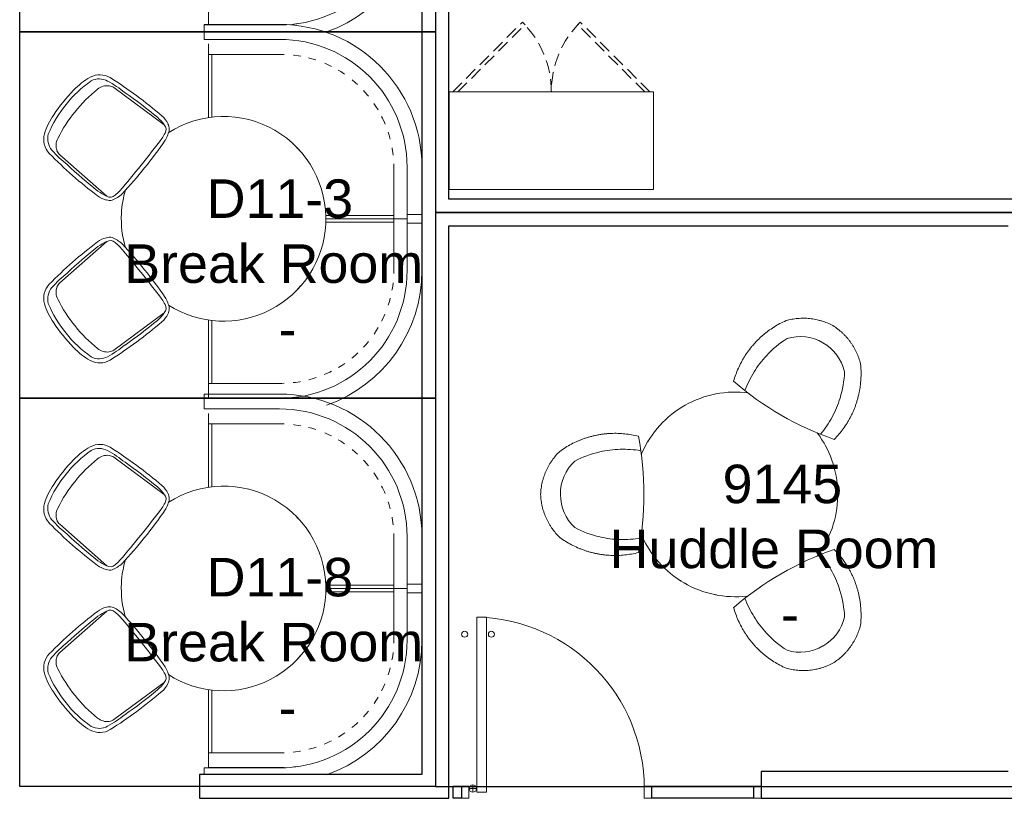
# Model space of a CAD drawing. Header units: inches. Extents: x -1 to 4727, y -3 to 1727.
# Tile 142 of 163: x 3765 to 3967, y 1139 to 1299. Entities that reach past the tile are written whole.
import ezdxf

# ---------------------------------------------------------------- set-up
doc = ezdxf.new("R2010")
doc.units = ezdxf.units.IN
doc.header["$LTSCALE"] = 42
doc.header["$MEASUREMENT"] = 0
doc.linetypes.add('_ Hidden  _below_ behind_ beyond_', pattern=[0.09375, 0.0625, -0.03125])
doc.layers.get('0').update_dxf_attribs({"linetype": 'CONTINUOUS'})
for name, color, linetype in [('I-DOOR', 9, 'CONTINUOUS'), ('I-FURN', 8, 'CONTINUOUS'), ('I-FURN-CHAR', 9, 'CONTINUOUS'), ('I-FURN-FILE', 9, 'CONTINUOUS'), ('I-GLAZ', 8, 'CONTINUOUS'), ('I-WALL', 8, 'CONTINUOUS'), ('Room Names & IDs', 7, 'CONTINUOUS'), ('triLabelLayer', 7, 'CONTINUOUS'), ('triSpaceLayer', 7, 'CONTINUOUS')]:
    doc.layers.add(name, color=color, linetype=linetype)
doc.styles.add('PDF Helvetica', font='Helvetica.ttf')
doc.styles.get("Standard").update_dxf_attribs({"font": 'romans.shx'})

# ---------------------------------------------------------------- blocks, each defined once
blk = doc.blocks.new('Banquette - Square Quarter - Upholstered and Trim - Default-V8-FURNITURE PLAN - FLOOR 09 - EAST')
at = {"lineweight": 9}
for p, q in [((40.88, 23.84), (40.88, 20.78)), ((40.88, 20.78), (29.37, 20.78)), ((29.49, 18.07), (39.5, 18.07)), ((39.31, 18.04), (39.31, 17.96)), ((39.31, 17.96), (39.31, 17.18)), ((39.31, 17.18), (39.31, 10.71)), ((39.31, 17.18), (39.31, 10.71)), ((39.5, 18.07), (39.92, 18.07)), ((40, 18.15), (40, 18.15)), ((40, 10.71), (40, 17.17)), ((39.31, 10.71), (39.31, 4.06)), ((39.31, 10.71), (39.31, 4.06)), ((0.12, -5.41), (0.12, -20.88)), ((3.18, -20.88), (3.18, -5.41)), ((6.25, -5.17), (6.26, -4.46)), ((6.25, -19.31), (6.25, -5.17)), ((4.11, -20), (6.25, -20)), ((6.91, -19.31), (6.24, -19.31)), ((6.25, -20), (6.25, -19.31)), ((6.94, -20), (6.43, -20)), ((13.37, -19.31), (6.91, -19.31)), ((10.14, -19.31), (6.91, -19.31)), ((6.92, -20), (13.38, -20)), ((8.41, -20), (6.94, -20)), ((8.41, -20), (6.94, -20)), ((11.76, -20), (8.91, -20)), ((11.76, -20), (8.91, -20)), ((13.37, -19.31), (10.14, -19.31)), ((13.39, -20), (12.88, -20)), ((13.39, -20), (12.88, -20)), ((16.85, -19.31), (13.37, -19.31)), ((16.85, -19.31), (13.37, -19.31)), ((16.84, -20), (13.39, -20)), ((16.84, -20), (13.39, -20)), ((19.2, -19.31), (16.85, -19.31)), ((19.2, -19.31), (16.85, -19.31)), ((18.15, -20), (17.29, -20)), ((18.15, -20), (17.29, -20)), ((3.18, -20.88), (0.12, -20.88))]:
    blk.add_line(p, q, dxfattribs=at)
at = {"lineweight": 9, "flags": 128}
for points in [[(40, 20.75), (40, 20.75), (40, 20.75), (40, 20.76), (40, 20.76), (40, 20.76), (40, 20.76), (40, 20.77), (40, 20.77), (40, 20.77), (40, 20.78)], [(40, 18.15), (40, 18.27), (40, 18.49), (40, 18.83), (40, 19.27), (40, 19.82), (40, 20.47), (40, 20.75)], [(39.92, 19.33), (39.93, 19.33), (39.93, 19.33), (39.94, 19.33), (39.94, 19.32), (39.95, 19.32), (39.95, 19.32), (39.95, 19.31), (39.96, 19.31), (39.96, 19.31), (39.96, 19.3), (39.97, 19.3), (39.97, 19.3), (39.97, 19.29), (39.98, 19.29), (39.98, 19.28), (39.98, 19.28), (39.99, 19.28), (39.99, 19.27), (39.99, 19.27), (39.99, 19.26), (39.99, 19.26), (39.99, 19.25), (40, 19.25), (40, 19.24), (40, 19.24), (40, 19.23), (40, 19.23), (40, 19.22), (40, 19.22), (40, 19.22)], [(40, 19.53), (40, 19.53), (40, 19.53), (40, 19.53), (40, 19.53), (40, 19.53), (40, 19.52), (40, 19.52), (40, 19.52), (40, 19.52), (40, 19.51), (40, 19.51), (40, 19.51), (40, 19.5), (40, 19.5), (40, 19.49), (40, 19.49), (40, 19.49), (40, 19.48), (40, 19.48), (40, 19.47), (40, 19.47), (40, 19.46), (40, 19.45), (40, 19.45), (40, 19.44), (40, 19.44), (40, 19.43), (40, 19.42), (40, 19.42), (40, 19.41), (40, 19.4), (40, 19.4), (40, 19.39), (40, 19.38), (40, 19.38), (40, 19.37), (40, 19.36), (40, 19.36), (40, 19.35), (40, 19.34), (40, 19.34), (40, 19.33), (40, 19.32), (40, 19.32), (40, 19.31), (40, 19.3), (40, 19.3), (40, 19.29), (40, 19.29), (40, 19.28), (40, 19.27), (40, 19.27), (40, 19.26), (40, 19.26), (40, 19.25), (40, 19.25), (40, 19.24), (40, 19.24), (40, 19.23), (40, 19.23), (40, 19.23)], [(40, 19.22), (40, 19.22), (40, 19.22), (40, 19.21), (40, 19.21), (40, 19.21), (40, 19.2), (40, 19.2), (40, 19.19), (40, 19.18), (40, 19.18), (40, 19.17), (40, 19.16), (40, 19.15)], [(40, 19.12), (40, 19.14), (40, 19.16), (40, 19.17), (40, 19.18), (40, 19.19), (40, 19.2), (40, 19.21), (40, 19.21), (40, 19.22), (40, 19.22)], [(40, 17.17), (40, 17.26), (40, 17.35), (40, 17.44), (40, 17.53), (40, 17.62), (40, 17.7), (40, 17.79), (40, 17.87), (40, 17.96), (40, 18.04), (40, 18.12), (40, 18.2), (40, 18.27), (40, 18.35), (40, 18.42), (40, 18.49), (40, 18.56), (40, 18.63), (40, 18.69), (40, 18.75), (40, 18.81), (40, 18.86), (40, 18.91), (40, 18.96), (40, 19), (40, 19.05), (40, 19.09), (40, 19.12)], [(40, 18.86), (40, 18.84), (40, 18.82), (40, 18.8), (40, 18.78), (40, 18.76), (40, 18.74), (40, 18.72), (40, 18.72)], [(40, 18.46), (40, 18.44), (40, 18.42), (40, 18.4), (40, 18.38), (40, 18.37), (40, 18.35), (40, 18.33), (40, 18.32), (40, 18.3), (40, 18.29), (40, 18.27), (40, 18.26), (40, 18.25), (40, 18.23), (40, 18.22), (40, 18.21), (40, 18.2), (40, 18.19), (40, 18.18), (40, 18.18), (40, 18.17), (40, 18.16), (40, 18.16), (40, 18.16), (40, 18.15), (40, 18.15), (40, 18.15), (40, 18.15)], [(19, 15.56), (19.36, 15.75), (20.21, 16.13), (20.56, 16.28)], [(22.21, 16.89), (22.83, 17.09), (23.67, 17.33)], [(25.4, 17.7), (25.54, 17.73), (26.46, 17.87), (26.93, 17.92)], [(28.74, 18.05), (29.24, 18.07), (29.49, 18.07)], [(40, 18.15), (40, 18.14), (40, 18.14), (40, 18.14), (40, 18.14), (40, 18.13), (40, 18.13), (40, 18.13), (40, 18.12), (39.99, 18.12), (39.99, 18.12), (39.99, 18.11), (39.99, 18.11), (39.99, 18.11), (39.99, 18.11), (39.99, 18.1), (39.98, 18.1), (39.98, 18.1), (39.98, 18.1), (39.98, 18.09), (39.98, 18.09), (39.97, 18.09), (39.97, 18.09), (39.97, 18.08), (39.97, 18.08), (39.96, 18.08), (39.96, 18.08), (39.96, 18.08), (39.96, 18.08), (39.95, 18.08), (39.95, 18.07), (39.95, 18.07), (39.94, 18.07), (39.94, 18.07), (39.94, 18.07), (39.93, 18.07), (39.93, 18.07), (39.93, 18.07), (39.92, 18.07), (39.92, 18.07), (39.92, 18.07)], [(16.31, 13.96), (16.93, 14.38), (17.64, 14.82)], [(13.66, 11.83), (13.98, 12.13), (14.68, 12.74), (14.85, 12.87)], [(11.47, 9.5), (12.02, 10.15), (12.47, 10.64)], [(40, 4.07), (40, 6.14), (40, 8.52), (40, 10.71)], [(9.49, 6.65), (9.8, 7.17), (10.31, 7.95)], [(8.08, 3.88), (8.46, 4.73), (8.73, 5.26)], [(6.98, 0.58), (7.15, 1.25), (7.4, 2.06)], [(6.4, -2.56), (6.42, -2.39), (6.55, -1.47), (6.63, -1.02)], [(25.44, -1.83), (25.57, -1.68), (25.72, -1.53), (25.88, -1.38), (26.03, -1.25)], [(6.25, -20), (6.3, -20), (6.38, -20), (6.47, -20), (6.56, -20), (6.65, -20), (6.74, -20), (6.83, -20), (6.92, -20)], [(13.38, -20), (15.76, -20), (18.14, -20), (19.26, -20)]]:
    blk.add_lwpolyline(points, dxfattribs=at)
at = {"lineweight": 9}
for radius in [29.25, 26.19]:
    blk.add_arc((29.37, -5.41), radius, 90, 180, dxfattribs=at)
blk = doc.blocks.new('Banquette - Square Quarter - Upholstered and Trim - Default-V9-FURNITURE PLAN - FLOOR 09 - EAST')
at = {"lineweight": 9}
for p, q in [((1.82, 20.88), (3.18, 20.88)), ((3.18, 5.41), (3.18, 20.88)), ((3.23, 20), (3.23, 19.31)), ((3.4, 20), (3.23, 20)), ((3.23, 20), (3.23, 20)), ((3.23, 19.31), (3.23, 5.17)), ((3.64, 20), (3.4, 20)), ((6.25, 20), (3.64, 20)), ((6.24, 19.31), (6.91, 19.31)), ((6.25, 19.31), (6.25, 20)), ((6.25, 5.17), (6.25, 19.31)), ((6.43, 20), (6.94, 20)), ((6.91, 19.31), (13.37, 19.31)), ((6.91, 19.31), (10.14, 19.31)), ((13.38, 20), (6.92, 20)), ((6.94, 20), (8.41, 20)), ((6.94, 20), (8.41, 20)), ((8.91, 20), (11.76, 20)), ((8.91, 20), (11.76, 20)), ((10.14, 19.31), (13.37, 19.31)), ((12.88, 20), (13.39, 20)), ((12.88, 20), (13.39, 20)), ((13.37, 19.31), (16.85, 19.31)), ((13.37, 19.31), (16.85, 19.31)), ((13.39, 20), (16.84, 20)), ((13.39, 20), (16.84, 20)), ((16.85, 19.31), (19.16, 19.31)), ((16.85, 19.31), (19.16, 19.31)), ((17.29, 20), (18.15, 20)), ((17.29, 20), (18.15, 20)), ((3.23, 5.17), (3.24, 4.47)), ((39.31, -4.09), (39.31, -10.71)), ((39.31, -4.09), (39.31, -10.71)), ((39.31, -10.71), (39.31, -17.18)), ((39.31, -10.71), (39.31, -17.18)), ((40, -17.17), (40, -10.71)), ((29.49, -18.07), (28.78, -18.05)), ((39.5, -18.07), (29.49, -18.07)), ((39.31, -17.18), (39.31, -17.96)), ((39.31, -17.96), (39.31, -18.04)), ((39.92, -18.07), (39.5, -18.07)), ((40, -18.15), (40, -18.15)), ((29.37, -20.78), (40.88, -20.78)), ((40.88, -20.78), (40.88, -23.84))]:
    blk.add_line(p, q, dxfattribs=at)
at = {"lineweight": 9, "flags": 128}
for points in [[(6.92, 20), (6.83, 20), (6.74, 20), (6.65, 20), (6.56, 20), (6.47, 20), (6.38, 20), (6.29, 20), (6.25, 20)], [(19.26, 20), (17.95, 20), (15.56, 20), (13.38, 20)], [(6.27, 4.43), (6.25, 4.92), (6.25, 5.17)], [(3.37, 2.45), (3.41, 2.03), (3.46, 1.68)], [(6.61, 1.08), (6.59, 1.22), (6.45, 2.14), (6.4, 2.61)], [(26.26, 1.07), (26.09, 1.2), (25.92, 1.34), (25.76, 1.49), (25.61, 1.64), (25.57, 1.68)], [(7.42, -2.11), (7.23, -1.49), (6.99, -0.64)], [(8.73, -5.27), (8.57, -4.95), (8.18, -4.11), (8.04, -3.76)], [(40, -10.71), (40, -8.33), (40, -5.94), (40, -4.07)], [(10.35, -8.01), (9.93, -7.38), (9.51, -6.7)], [(12.48, -10.66), (12.18, -10.34), (11.58, -9.63), (11.44, -9.46)], [(14.82, -12.85), (14.17, -12.3), (13.67, -11.85)], [(17.7, -14.85), (17.15, -14.52), (16.37, -14.01)], [(20.44, -16.23), (19.59, -15.85), (19.02, -15.57)], [(23.74, -17.34), (23.07, -17.16), (22.26, -16.91)], [(26.88, -17.92), (26.71, -17.9), (25.79, -17.77), (25.34, -17.69)], [(39.92, -18.07), (39.92, -18.07), (39.93, -18.07), (39.93, -18.07), (39.93, -18.07), (39.94, -18.07), (39.94, -18.07), (39.94, -18.07), (39.95, -18.07), (39.95, -18.07), (39.95, -18.07), (39.95, -18.08), (39.96, -18.08), (39.96, -18.08), (39.96, -18.08), (39.97, -18.08), (39.97, -18.08), (39.97, -18.09), (39.97, -18.09), (39.98, -18.09), (39.98, -18.09), (39.98, -18.1), (39.98, -18.1), (39.98, -18.1), (39.99, -18.1), (39.99, -18.11), (39.99, -18.11), (39.99, -18.11), (39.99, -18.11), (39.99, -18.12), (39.99, -18.12), (40, -18.12), (40, -18.13), (40, -18.13), (40, -18.13), (40, -18.13), (40, -18.14), (40, -18.14), (40, -18.14), (40, -18.15), (40, -18.15)], [(40, -19.12), (40, -19.08), (40, -19.05), (40, -19), (40, -18.96), (40, -18.91), (40, -18.86), (40, -18.8), (40, -18.75), (40, -18.69), (40, -18.62), (40, -18.56), (40, -18.49), (40, -18.42), (40, -18.35), (40, -18.27), (40, -18.2), (40, -18.12), (40, -18.04), (40, -17.95), (40, -17.87), (40, -17.79), (40, -17.7), (40, -17.61), (40, -17.52), (40, -17.43), (40, -17.34), (40, -17.25), (40, -17.17)], [(40, -18.15), (40, -18.15), (40, -18.15), (40, -18.15), (40, -18.15), (40, -18.16), (40, -18.16), (40, -18.17), (40, -18.18), (40, -18.18), (40, -18.19), (40, -18.2), (40, -18.21), (40, -18.22), (40, -18.23), (40, -18.24), (40, -18.26), (40, -18.27), (40, -18.28), (40, -18.3), (40, -18.31), (40, -18.33), (40, -18.34), (40, -18.36), (40, -18.38), (40, -18.4), (40, -18.42), (40, -18.43), (40, -18.45), (40, -18.46)], [(40, -20.75), (40, -20.06), (40, -19.47), (40, -18.99), (40, -18.61), (40, -18.34), (40, -18.18), (40, -18.15)], [(40, -19.22), (40, -19.22), (40, -19.23), (40, -19.23), (40, -19.24), (40, -19.24), (40, -19.25), (40, -19.25), (39.99, -19.26), (39.99, -19.26), (39.99, -19.27), (39.99, -19.27), (39.99, -19.27), (39.98, -19.28), (39.98, -19.28), (39.98, -19.29), (39.98, -19.29), (39.97, -19.3), (39.97, -19.3), (39.97, -19.3), (39.96, -19.31), (39.96, -19.31), (39.95, -19.31), (39.95, -19.32), (39.95, -19.32), (39.94, -19.32), (39.94, -19.32), (39.93, -19.33), (39.93, -19.33), (39.92, -19.33), (39.92, -19.33)], [(40, -18.72), (40, -18.74), (40, -18.76), (40, -18.78), (40, -18.8), (40, -18.82), (40, -18.84), (40, -18.86)], [(40, -19.22), (40, -19.22), (40, -19.21), (40, -19.21), (40, -19.2), (40, -19.19), (40, -19.18), (40, -19.16), (40, -19.15), (40, -19.13), (40, -19.12)], [(40, -19.15), (40, -19.16), (40, -19.17), (40, -19.18), (40, -19.18), (40, -19.19), (40, -19.2), (40, -19.2), (40, -19.21), (40, -19.21), (40, -19.21), (40, -19.21), (40, -19.22), (40, -19.22)], [(40, -19.23), (40, -19.23), (40, -19.23), (40, -19.24), (40, -19.24), (40, -19.25), (40, -19.25), (40, -19.26), (40, -19.26), (40, -19.27), (40, -19.27), (40, -19.28), (40, -19.29), (40, -19.29), (40, -19.3), (40, -19.31), (40, -19.31), (40, -19.32), (40, -19.32), (40, -19.33), (40, -19.34), (40, -19.35), (40, -19.35), (40, -19.36), (40, -19.37), (40, -19.37), (40, -19.38), (40, -19.39), (40, -19.39), (40, -19.4), (40, -19.41), (40, -19.41), (40, -19.42), (40, -19.43), (40, -19.43), (40, -19.44), (40, -19.44), (40, -19.45), (40, -19.46), (40, -19.46), (40, -19.47), (40, -19.47), (40, -19.48), (40, -19.48), (40, -19.49), (40, -19.49), (40, -19.5), (40, -19.5), (40, -19.5), (40, -19.51), (40, -19.51), (40, -19.51), (40, -19.52), (40, -19.52), (40, -19.52), (40, -19.52), (40, -19.53), (40, -19.53), (40, -19.53), (40, -19.53), (40, -19.53), (40, -19.53)], [(40, -20.78), (40, -20.78), (40, -20.77), (40, -20.77), (40, -20.77), (40, -20.76), (40, -20.76), (40, -20.76), (40, -20.75), (40, -20.75), (40, -20.75), (40, -20.75)]]:
    blk.add_lwpolyline(points, dxfattribs=at)
at = {"lineweight": 9}
for radius, start in [(26.19, 180), (29.25, 199.3226)]:
    blk.add_arc((29.37, 5.41), radius, start, 270, dxfattribs=at)
blk = doc.blocks.new('Table - Dining - Round - 42_ DIAM-4639983-FURNITURE PLAN - FLOOR 09 - EAST')
at = {"lineweight": 9}
for start, end in [(0, 125.7595), (166.4026, 180), (240.3644, 0), (180, 199.546)]:
    blk.add_arc((0, 0), 21, start, end, dxfattribs=at)
blk = doc.blocks.new('Table - With Chairs - Round - 42_-5265661-FURNITURE PLAN - FLOOR 09 - EAST')
at = {"lineweight": 9}
for centre, start, end in [((-66.87, 40.9), 319.0923, 340.9077), ((74.82, 40.9), 199.0923, 220.9077), ((3.98, -81.81), 79.0923, 100.9077)]:
    blk.add_arc(centre, 63.02, start, end, dxfattribs=at)
for centre, major_axis, start_param, end_param in [((-19.14, 13.47), (-6.73, 6.22), 5.68358, 6.517561), ((27.09, 13.47), (6.73, 6.22), 6.048809, 6.88279), ((-19.24, 13.28), (-8.75, 2.72), 6.048809, 6.88279), ((27.19, 13.28), (8.75, 2.72), 5.68358, 6.517561), ((3.87, -26.75), (2.02, 8.94), 2.541988, 3.375969), ((4.08, -26.75), (-2.02, 8.94), 2.907216, 3.741198)]:
    blk.add_ellipse(centre, major_axis=major_axis, ratio=0.999075, start_param=start_param, end_param=end_param, dxfattribs=at)
for points, knots in [([(-30.66, 20), (-30.43, 20.35), (-29.95, 21.04), (-29.28, 21.83), (-28.7, 22.42), (-28.24, 22.84), (-27.76, 23.24), (-27.27, 23.62), (-26.77, 23.97), (-26.24, 24.29), (-25.7, 24.59), (-24.97, 24.96), (-24.03, 25.34), (-23.24, 25.58), (-22.84, 25.68)], [-1, -1, -1, -1, -0.875, -0.75, -0.6875, -0.625, -0.5625, -0.5, -0.4375, -0.375, -0.3125, -0.25, -0.125, 0, 0, 0, 0]), ([(-22.84, 25.68), (-22.37, 25.73), (-21.43, 25.8), (-20.03, 25.79), (-18.85, 25.7), (-17.91, 25.58), (-17.22, 25.46), (-16.53, 25.32), (-15.84, 25.15), (-15.16, 24.95), (-14.49, 24.73), (-13.83, 24.49), (-13.17, 24.22), (-12.52, 23.93), (-11.89, 23.61), (-11.27, 23.28), (-10.45, 22.79), (-9.47, 22.13), (-8.36, 21.26), (-7.66, 20.62), (-7.31, 20.29)], [-1, -1, -1, -1, -0.916667, -0.833333, -0.75, -0.708333, -0.666667, -0.625, -0.583333, -0.541667, -0.5, -0.458333, -0.416667, -0.375, -0.333333, -0.291667, -0.25, -0.166667, -0.083333, 0, 0, 0, 0]), ([(15.27, 20.29), (15.61, 20.62), (16.31, 21.26), (17.42, 22.13), (18.41, 22.79), (19.22, 23.28), (19.84, 23.61), (20.47, 23.93), (21.12, 24.22), (21.78, 24.49), (22.44, 24.73), (23.11, 24.95), (23.79, 25.15), (24.48, 25.32), (25.17, 25.46), (25.87, 25.58), (26.8, 25.7), (27.98, 25.79), (29.38, 25.8), (30.32, 25.73), (30.79, 25.68)], [-1, -1, -1, -1, -0.916667, -0.833333, -0.75, -0.708333, -0.666667, -0.625, -0.583333, -0.541667, -0.5, -0.458333, -0.416667, -0.375, -0.333333, -0.291667, -0.25, -0.166667, -0.083333, 0, 0, 0, 0]), ([(30.79, 25.68), (31.19, 25.58), (31.98, 25.34), (32.92, 24.96), (33.65, 24.59), (34.19, 24.29), (34.72, 23.97), (35.23, 23.62), (35.72, 23.24), (36.19, 22.84), (36.65, 22.42), (37.23, 21.83), (37.9, 21.04), (38.39, 20.35), (38.61, 20)], [-1, -1, -1, -1, -0.875, -0.75, -0.6875, -0.625, -0.5625, -0.5, -0.4375, -0.375, -0.3125, -0.25, -0.125, 0, 0, 0, 0]), ([(-8.36, 17.48), (-9.46, 18.38), (-11.83, 19.97), (-16.15, 21.78), (-19.36, 22.33), (-21.18, 22.4)], [-1, -1, -1, -1, -0.7, -0.4, 0, 0, 0, 0]), ([(16.32, 17.48), (17.42, 18.38), (19.78, 19.97), (24.11, 21.78), (27.31, 22.33), (29.14, 22.4)], [-1, -1, -1, -1, -0.7, -0.4, 0, 0, 0, 0]), ([(-31.67, 10.39), (-31.78, 10.78), (-31.97, 11.58), (-32.11, 12.59), (-32.16, 13.4), (-32.17, 14.02), (-32.15, 14.64), (-32.1, 15.25), (-32.02, 15.87), (-31.91, 16.48), (-31.78, 17.09), (-31.56, 17.89), (-31.21, 18.86), (-30.86, 19.62), (-30.66, 20)], [-1, -1, -1, -1, -0.875, -0.75, -0.6875, -0.625, -0.5625, -0.5, -0.4375, -0.375, -0.3125, -0.25, -0.125, 0, 0, 0, 0]), ([(38.61, 20), (38.81, 19.62), (39.16, 18.86), (39.51, 17.89), (39.73, 17.09), (39.87, 16.48), (39.98, 15.87), (40.05, 15.25), (40.1, 14.64), (40.12, 14.02), (40.11, 13.4), (40.06, 12.59), (39.92, 11.58), (39.74, 10.78), (39.62, 10.39)], [-1, -1, -1, -1, -0.875, -0.75, -0.6875, -0.625, -0.5625, -0.5, -0.4375, -0.375, -0.3125, -0.25, -0.125, 0, 0, 0, 0]), ([(-19.24, -0.37), (-19.7, -0.24), (-20.6, 0.05), (-21.91, 0.58), (-22.98, 1.1), (-23.8, 1.56), (-24.41, 1.93), (-25, 2.32), (-25.57, 2.74), (-26.13, 3.17), (-26.68, 3.62), (-27.2, 4.1), (-27.71, 4.59), (-28.2, 5.1), (-28.67, 5.63), (-29.12, 6.17), (-29.7, 6.92), (-30.36, 7.89), (-31.07, 9.11), (-31.48, 9.95), (-31.67, 10.39)], [-1, -1, -1, -1, -0.916667, -0.833333, -0.75, -0.708333, -0.666667, -0.625, -0.583333, -0.541667, -0.5, -0.458333, -0.416667, -0.375, -0.333333, -0.291667, -0.25, -0.166667, -0.083333, 0, 0, 0, 0]), ([(-17.33, 1.95), (-18.66, 2.45), (-21.22, 3.7), (-24.95, 6.54), (-27.03, 9.05), (-28, 10.59)], [-1, -1, -1, -1, -0.7, -0.4, 0, 0, 0, 0]), ([(25.28, 1.95), (26.62, 2.45), (29.17, 3.7), (32.91, 6.54), (34.98, 9.05), (35.95, 10.59)], [-1, -1, -1, -1, -0.7, -0.4, 0, 0, 0, 0]), ([(39.62, 10.39), (39.43, 9.95), (39.02, 9.11), (38.31, 7.89), (37.65, 6.92), (37.07, 6.17), (36.62, 5.63), (36.15, 5.1), (35.66, 4.59), (35.15, 4.1), (34.63, 3.62), (34.09, 3.17), (33.53, 2.74), (32.95, 2.32), (32.36, 1.93), (31.76, 1.56), (30.93, 1.1), (29.87, 0.58), (28.56, 0.05), (27.65, -0.24), (27.19, -0.37)], [-1, -1, -1, -1, -0.916667, -0.833333, -0.75, -0.708333, -0.666667, -0.625, -0.583333, -0.541667, -0.5, -0.458333, -0.416667, -0.375, -0.333333, -0.291667, -0.25, -0.166667, -0.083333, 0, 0, 0, 0]), ([(-4.85, -36.07), (-5.13, -35.68), (-5.66, -34.9), (-6.36, -33.68), (-6.87, -32.62), (-7.23, -31.75), (-7.48, -31.09), (-7.7, -30.42), (-7.89, -29.74), (-8.07, -29.05), (-8.21, -28.36), (-8.33, -27.66), (-8.43, -26.96), (-8.5, -26.25), (-8.54, -25.55), (-8.56, -24.84), (-8.55, -23.89), (-8.47, -22.71), (-8.27, -21.31), (-8.07, -20.38), (-7.95, -19.92)], [-1, -1, -1, -1, -0.916667, -0.833333, -0.75, -0.708333, -0.666667, -0.625, -0.583333, -0.541667, -0.5, -0.458333, -0.416667, -0.375, -0.333333, -0.291667, -0.25, -0.166667, -0.083333, 0, 0, 0, 0]), ([(-4.99, -19.42), (-5.22, -20.83), (-5.42, -23.67), (-4.82, -28.32), (-3.69, -31.37), (-2.84, -32.99)], [-1, -1, -1, -1, -0.7, -0.4, 0, 0, 0, 0]), ([(12.94, -19.42), (13.18, -20.83), (13.37, -23.67), (12.77, -28.32), (11.64, -31.37), (10.79, -32.99)], [-1, -1, -1, -1, -0.7, -0.4, 0, 0, 0, 0]), ([(15.9, -19.92), (16.02, -20.38), (16.22, -21.31), (16.42, -22.71), (16.5, -23.89), (16.51, -24.84), (16.49, -25.55), (16.45, -26.25), (16.38, -26.96), (16.28, -27.66), (16.16, -28.36), (16.02, -29.05), (15.85, -29.74), (15.65, -30.42), (15.43, -31.09), (15.18, -31.75), (14.82, -32.62), (14.31, -33.68), (13.61, -34.9), (13.09, -35.68), (12.81, -36.07)], [-1, -1, -1, -1, -0.916667, -0.833333, -0.75, -0.708333, -0.666667, -0.625, -0.583333, -0.541667, -0.5, -0.458333, -0.416667, -0.375, -0.333333, -0.291667, -0.25, -0.166667, -0.083333, 0, 0, 0, 0]), ([(3.98, -39.99), (3.55, -39.98), (2.72, -39.9), (1.7, -39.72), (0.9, -39.51), (0.3, -39.32), (-0.28, -39.11), (-0.85, -38.87), (-1.41, -38.61), (-1.95, -38.31), (-2.48, -38), (-3.17, -37.54), (-3.97, -36.92), (-4.57, -36.36), (-4.85, -36.07)], [-1, -1, -1, -1, -0.875, -0.75, -0.6875, -0.625, -0.5625, -0.5, -0.4375, -0.375, -0.3125, -0.25, -0.125, 0, 0, 0, 0]), ([(12.81, -36.07), (12.52, -36.36), (11.92, -36.92), (11.12, -37.54), (10.44, -38), (9.91, -38.31), (9.36, -38.61), (8.8, -38.87), (8.23, -39.11), (7.65, -39.32), (7.05, -39.51), (6.25, -39.72), (5.24, -39.9), (4.4, -39.98), (3.98, -39.99)], [-1, -1, -1, -1, -0.875, -0.75, -0.6875, -0.625, -0.5625, -0.5, -0.4375, -0.375, -0.3125, -0.25, -0.125, 0, 0, 0, 0])]:
    blk.add_open_spline(points, degree=3, knots=knots, dxfattribs=at)
blk = doc.blocks.new('Table-Round - Default-5265663-FURNITURE PLAN - FLOOR 09 - EAST')
at = {"lineweight": 9, "flags": 128}
for points in [[(12.67, 16.75), (12.04, 17.2), (11.35, 17.67), (10.63, 18.11), (9.9, 18.52), (9.15, 18.9), (8.39, 19.25), (7.61, 19.57), (6.82, 19.86), (6.02, 20.12), (5.21, 20.34), (4.39, 20.54), (3.57, 20.69), (2.74, 20.82), (1.9, 20.91), (1.07, 20.97), (0.23, 21), (-0.61, 20.99), (-1.45, 20.95), (-2.29, 20.87), (-3.12, 20.77), (-3.95, 20.63), (-4.77, 20.45), (-5.59, 20.24), (-6.39, 20), (-7.19, 19.73), (-7.97, 19.43), (-8.74, 19.1), (-9.5, 18.73), (-10.24, 18.34), (-10.96, 17.91), (-11.67, 17.46), (-12.36, 16.98), (-12.67, 16.74)], [(-20.83, 2.6), (-20.89, 2.13), (-20.96, 1.29), (-21, 0.45), (-21, 0)], [(21, 0), (20.98, 0.84), (20.93, 1.68), (20.85, 2.51), (20.84, 2.6)], [(-21, 0), (-20.98, -0.84), (-20.93, -1.68), (-20.85, -2.51), (-20.73, -3.35), (-20.58, -4.17), (-20.4, -4.99), (-20.18, -5.8), (-19.93, -6.61), (-19.65, -7.4), (-19.34, -8.18), (-19, -8.94), (-18.63, -9.7), (-18.22, -10.43), (-17.79, -11.15), (-17.33, -11.86), (-16.84, -12.54), (-16.33, -13.2), (-15.79, -13.85), (-15.22, -14.47), (-14.63, -15.06), (-14.02, -15.64), (-13.38, -16.19), (-12.72, -16.71), (-12.04, -17.2), (-11.35, -17.67), (-10.63, -18.11), (-9.9, -18.52), (-9.15, -18.9), (-8.39, -19.25), (-8.16, -19.34)], [(8.16, -19.34), (8.74, -19.1), (9.5, -18.73), (10.24, -18.34), (10.96, -17.91), (11.67, -17.46), (12.36, -16.98), (13.03, -16.47), (13.68, -15.94), (14.3, -15.38), (14.91, -14.79), (15.49, -14.18), (16.04, -13.55), (16.57, -12.9), (17.07, -12.23), (17.55, -11.54), (17.99, -10.83), (18.41, -10.1), (18.8, -9.35), (19.16, -8.59), (19.49, -7.82), (19.79, -7.03), (20.05, -6.24), (20.29, -5.43), (20.49, -4.62), (20.65, -3.79), (20.79, -2.96), (20.89, -2.13), (20.96, -1.29), (21, -0.45), (21, 0)]]:
    blk.add_lwpolyline(points, dxfattribs=at)
at = {"lineweight": 9}
for start, end in [(117.8571, 118.9284), (109.1201, 109.2857), (199.2857, 199.5751), (340.4249, 340.7143), (207.023, 207.8571), (332.1429, 332.977), (211.0926, 212.1429), (327.8571, 328.9074), (228.0549, 229.2857), (310.7143, 311.9451), (297.8571, 298.9284)]:
    blk.add_arc((0, 0), 21, start, end, dxfattribs=at)
blk = doc.blocks.new('Door CW - Single - Offset Pivot Hinge - Single Swing - w Rails - Default - Interior CISCO-V10-FURNITURE PLAN - FLOOR 09 - EAST')
at = {"lineweight": 9}
for p, q in [((14.38, -35.92), (14.38, 0)), ((14.38, 0), (16.38, 0)), ((16.38, -35.92), (16.38, 0)), ((17.19, -1.5), (17.19, 0)), ((16.44, -0.75), (17.94, -0.75)), ((14.38, -35.92), (16.38, -35.92))]:
    blk.add_line(p, q, dxfattribs=at)
for centre, radius in [((17.19, -0.75), 0.75), ((13.38, -32.42), 0.625), ((18.88, -32.42), 0.625)]:
    blk.add_circle(centre, radius, dxfattribs=at)
blk.add_arc((17.19, -0.75), 35.19, 180, 268.2697, dxfattribs=at)
blk = doc.blocks.new('Rectangular Mullion - IOC - Typical-7565934-FURNITURE PLAN - FLOOR 09 - EAST')
at = {"lineweight": 18}
for p, q in [((-0.78125, 1.25), (0.78125, 1.25)), ((-0.78125, -1.25), (-0.78125, 1.25)), ((0.78125, 1.25), (0.78125, -1.25)), ((0.78125, -1.25), (-0.78125, -1.25))]:
    blk.add_line(p, q, dxfattribs=at)
blk = doc.blocks.new('Knoll_Muuto_Fiber_Chair_Arm - Type Catalog WOOD-2662800-FURNITURE PLAN - FLOOR 09 - EAST')
at = {"lineweight": 9}
for p, q in [((-8.84, 5.53), (-9.41, -7.32)), ((9.41, -7.32), (8.84, 5.53))]:
    blk.add_line(p, q, dxfattribs=at)
for centre, radius, start, end in [((-5.85, 6.79), 4.17, 113.1618, 171.8655), ((-2.43, -1.66), 13.29, 93.5677, 112.3942), ((0, -14.74), 25.73, 74.1643, 105.8357), ((0, -23.28), 35.04, 84.674, 95.326), ((2.43, -1.66), 13.29, 67.6058, 86.4323), ((5.85, 6.79), 4.17, 8.1345, 66.8382), ((-5.55, 6.7), 3.62, 113.9733, 169.5812), ((0, -21.96), 30.57, 77.7554, 102.2446), ((5.55, 6.7), 3.62, 10.4188, 66.0267), ((76.47, -2.74), 87.04, 173.3251, 182.0125), ((14.94, 3.11), 24.42, 169.9958, 180.0806), ((-6.84, 5.44), 2, 149.0091, 177.4568), ((-5.9, 4.87), 3.1, 100.834, 149.0091), ((5.9, 4.87), 3.1, 30.9909, 79.166), ((6.84, 5.44), 2, 2.5432, 30.9909), ((-14.94, 3.11), 24.42, 359.9194, 10.0042), ((-76.47, -2.74), 87.04, 357.9875, 6.6749), ((81.24, -3.64), 90.97, 175.7652, 181.0264), ((-81.24, -3.64), 90.97, 358.9736, 4.2348), ((-6, -5.78), 4.52, 180.2196, 206.0481), ((-0.82, -5), 8.9, 181.718, 195.0798), ((0.82, -5), 8.9, 344.9202, 358.282), ((6, -5.78), 4.52, 333.9519, 359.7804), ((-7.76, -6.81), 2.48, 202.5515, 229.9853), ((-7.97, -7.1), 1.46, 188.7061, 262.5672), ((7.97, -7.1), 1.46, 277.4328, 351.2939), ((7.76, -6.81), 2.48, 310.0147, 337.4485), ((-6.32, -3.46), 6.06, 239.9759, 263.154), ((0.98, 50.35), 59.6, 261.1798, 262.382), ((0, 80.68), 90.43, 265.5304, 274.4696), ((0, 240.23), 249.05, 268.4069, 271.5931), ((-0.98, 50.35), 59.6, 277.618, 278.8202), ((6.32, -3.46), 6.06, 276.846, 300.0241)]:
    blk.add_arc(centre, radius, start, end, dxfattribs=at)
blk = doc.blocks.new('Knoll_Muuto_Fiber_Chair_Arm - Type Catalog WOOD-3742902-FURNITURE PLAN - FLOOR 09 - EAST')
at = {"lineweight": 9}
for p, q in [((-8.84, -5.53), (-9.41, 7.32)), ((9.41, 7.32), (8.84, -5.53))]:
    blk.add_line(p, q, dxfattribs=at)
for centre, radius, start, end in [((-7.76, 6.81), 2.48, 130.0147, 157.4485), ((-7.97, 7.1), 1.46, 97.4328, 171.2939), ((-6.32, 3.46), 6.06, 96.846, 120.0241), ((0.98, -50.35), 59.6, 97.618, 98.8202), ((0, -80.68), 90.43, 85.5304, 94.4696), ((0, -240.23), 249.05, 88.4069, 91.5931), ((-0.98, -50.35), 59.6, 81.1798, 82.382), ((6.32, 3.46), 6.06, 59.9759, 83.154), ((7.97, 7.1), 1.46, 8.7061, 82.5672), ((7.76, 6.81), 2.48, 22.5515, 49.9853), ((-6, 5.78), 4.52, 153.9519, 179.7804), ((-0.82, 5), 8.9, 164.9202, 178.282), ((0.82, 5), 8.9, 1.718, 15.0798), ((6, 5.78), 4.52, 0.2196, 26.0481), ((76.47, 2.74), 87.04, 177.9875, 186.6749), ((81.24, 3.64), 90.97, 178.9736, 184.2348), ((-81.24, 3.64), 90.97, 355.7652, 1.0264), ((-76.47, 2.74), 87.04, 353.3251, 2.0125), ((14.94, -3.11), 24.42, 179.9194, 190.0042), ((-14.94, -3.11), 24.42, 349.9958, 0.0806), ((-6.84, -5.44), 2, 182.5432, 210.9909), ((6.84, -5.44), 2, 329.0091, 357.4568), ((-5.85, -6.79), 4.17, 188.1345, 246.8382), ((-5.55, -6.7), 3.62, 190.4188, 246.0267), ((-5.9, -4.87), 3.1, 210.9909, 259.166), ((0, 21.96), 30.57, 257.7554, 282.2446), ((5.9, -4.87), 3.1, 280.834, 329.0091), ((5.55, -6.7), 3.62, 293.9733, 349.5812), ((5.85, -6.79), 4.17, 293.1618, 351.8655), ((0, 14.74), 25.73, 254.1643, 285.8357), ((-2.43, 1.66), 13.29, 247.6058, 266.4323), ((0, 23.28), 35.04, 264.674, 275.326), ((2.43, 1.66), 13.29, 273.5677, 292.3942)]:
    blk.add_arc(centre, radius, start, end, dxfattribs=at)
blk = doc.blocks.new('Rectangular Mullion - IOC - Typical-7565959-FURNITURE PLAN - FLOOR 09 - EAST')
at = {"lineweight": 18}
for p, q in [((-1.5625, 1.25), (0, 1.25)), ((-1.5625, -1.25), (-1.5625, 1.25)), ((0, 1.25), (0, -1.25)), ((0, -1.25), (-1.5625, -1.25))]:
    blk.add_line(p, q, dxfattribs=at)
blk = doc.blocks.new('Credenza - Generic - 42_w Cabinet-8585826-ILLUSTRATIVE PLAN - FLOOR 09 _PRI_09 Copy 2')
at = {"layer": 'I-FURN-FILE', "lineweight": 9}
for p, q in [((-21, -18), (-21, 2)), ((-21, 2), (21, 2)), ((-21, 2), (-21, -18)), ((21, 2), (-21, 2)), ((21, 2), (21, -18)), ((21, -18), (21, 2)), ((21, -18), (-21, -18)), ((-21, -18), (21, -18))]:
    blk.add_line(p, q, dxfattribs=at)
at = {"layer": 'I-FURN-FILE', "linetype": '_ Hidden  _below_ behind_ beyond_', "lineweight": 9}
for p, q in [((-20.25, -18), (-5.93, -32.32)), ((-19.19, -18), (-5.4, -31.79)), ((19.19, -18), (5.4, -31.79)), ((20.25, -18), (5.93, -32.32)), ((-5.93, -32.32), (-5.4, -31.79)), ((5.93, -32.32), (5.4, -31.79))]:
    blk.add_line(p, q, dxfattribs=at)
for centre, start, end in [((-20.25, -18), 315, 359.9987), ((20.25, -18), 180.0013, 225)]:
    blk.add_arc(centre, 20.25, start, end, dxfattribs=at)

msp = doc.modelspace()

# ---------------------------------------------------------------- linework, layer by layer
at = {"layer": 'I-GLAZ'}
msp.add_lwpolyline([(3894.86, 1141.99), (3915.73, 1141.99), (3915.73, 1139.49), (3894.86, 1139.49)], close=True, dxfattribs=at)
at = {"layer": 'I-WALL'}
for p, q in [((3847.64, 1374.96), (3847.64, 1144.37)), ((3853.14, 1262.41), (3853.14, 1374.33)), ((3973.5, 1262.41), (3853.14, 1262.41)), ((3853.14, 1139.49), (3853.14, 1256.91)), ((3853.14, 1256.91), (3968, 1256.91)), ((3847.64, 1144.37), (3802, 1144.37)), ((3802, 1144.37), (3802, 1139.49)), ((3968, 1144.99), (3917.29, 1144.99)), ((3917.29, 1144.99), (3917.29, 1139.49)), ((3802, 1139.49), (3853.14, 1139.49)), ((3917.29, 1139.49), (3973.5, 1139.49))]:
    msp.add_line(p, q, dxfattribs=at)
msp.add_lwpolyline([(3854.07, 1141.99), (3855.73, 1141.99), (3855.73, 1139.49), (3854.07, 1139.49)], close=True, dxfattribs=at)
msp.add_lwpolyline([(3854.07, 1141.99), (3855.73, 1141.99), (3855.73, 1139.49), (3854.07, 1139.49)], close=True, dxfattribs=at)
at = {"layer": 'triSpaceLayer'}
for points in [[(3850.39, 1296.72), (3765.07, 1296.72), (3765.07, 1377.08), (3850.39, 1377.08)], [(3850.39, 1377.08), (3850.39, 1259.66), (3970.75, 1259.66), (3970.75, 1236.68), (4061.07, 1236.68), (4073.44, 1377.08)], [(3850.39, 1221.55), (3765.07, 1221.55), (3765.07, 1296.72), (3850.39, 1296.72)], [(3970.75, 1259.66), (3850.39, 1259.66), (3850.39, 1141.93), (3970.75, 1141.93)], [(3850.39, 1141.93), (3765.07, 1141.93), (3765.07, 1221.55), (3850.39, 1221.55)]]:
    msp.add_lwpolyline(points, close=True, dxfattribs=at)

# ---------------------------------------------------------------- block references
at = {"lineweight": 9, "rotation": 180}
msp.add_blockref('Credenza - Generic - 42_w Cabinet-8585826-ILLUSTRATIVE PLAN - FLOOR 09 _PRI_09 Copy 2', (3874.2, 1266.41), dxfattribs=at)
at = {"layer": 'I-DOOR', "rotation": 180}
msp.add_blockref('Door CW - Single - Offset Pivot Hinge - Single Swing - w Rails - Default - Interior CISCO-V10-FURNITURE PLAN - FLOOR 09 - EAST', (3875.29, 1140.74), dxfattribs=at)
at = {"layer": 'I-DOOR', "lineweight": 9, "xscale": -1, "rotation": 180}
for p in [(3856.51, 1140.74), (3894.07, 1140.74)]:
    msp.add_blockref('Rectangular Mullion - IOC - Typical-7565934-FURNITURE PLAN - FLOOR 09 - EAST', p, dxfattribs=at)
at = {"layer": 'I-FURN'}
for name, p, rotation in [('Banquette - Square Quarter - Upholstered and Trim - Default-V9-FURNITURE PLAN - FLOOR 09 - EAST', (3823.8, 1294.96), 89.99999999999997), ('Banquette - Square Quarter - Upholstered and Trim - Default-V8-FURNITURE PLAN - FLOOR 09 - EAST', (3823.8, 1298.37), 269.9999999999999), ('Table - Dining - Round - 42_ DIAM-4639983-FURNITURE PLAN - FLOOR 09 - EAST', (3806.92, 1258.37), 357.0000000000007), ('Banquette - Square Quarter - Upholstered and Trim - Default-V9-FURNITURE PLAN - FLOOR 09 - EAST', (3823.8, 1218.37), 89.99999999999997), ('Table-Round - Default-5265663-FURNITURE PLAN - FLOOR 09 - EAST', (3912, 1201.84), 29.99999999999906), ('Banquette - Square Quarter - Upholstered and Trim - Default-V8-FURNITURE PLAN - FLOOR 09 - EAST', (3823.8, 1222.55), 269.9999999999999), ('Table - Dining - Round - 42_ DIAM-4639983-FURNITURE PLAN - FLOOR 09 - EAST', (3806.92, 1182.55), 357.0000000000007), ('Banquette - Square Quarter - Upholstered and Trim - Default-V9-FURNITURE PLAN - FLOOR 09 - EAST', (3823.8, 1142.55), 89.99999999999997)]:
    msp.add_blockref(name, p, dxfattribs=dict(at, rotation=rotation))
at = {"layer": 'I-FURN-CHAR'}
for name, p, rotation in [('Knoll_Muuto_Fiber_Chair_Arm - Type Catalog WOOD-2662800-FURNITURE PLAN - FLOOR 09 - EAST', (3783.13, 1274.94), 51.1231793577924), ('Knoll_Muuto_Fiber_Chair_Arm - Type Catalog WOOD-3742902-FURNITURE PLAN - FLOOR 09 - EAST', (3783.13, 1241.8), 308.8768206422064), ('Table - With Chairs - Round - 42_-5265661-FURNITURE PLAN - FLOOR 09 - EAST', (3908.55, 1199.85), 29.99999999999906), ('Knoll_Muuto_Fiber_Chair_Arm - Type Catalog WOOD-2662800-FURNITURE PLAN - FLOOR 09 - EAST', (3783.13, 1199.11), 51.1231793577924), ('Knoll_Muuto_Fiber_Chair_Arm - Type Catalog WOOD-3742902-FURNITURE PLAN - FLOOR 09 - EAST', (3783.13, 1165.98), 308.8768206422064)]:
    msp.add_blockref(name, p, dxfattribs=dict(at, rotation=rotation))
at = {"layer": 'I-GLAZ', "lineweight": 9, "xscale": -1, "rotation": 180}
msp.add_blockref('Rectangular Mullion - IOC - Typical-7565959-FURNITURE PLAN - FLOOR 09 - EAST', (3917.29, 1140.74), dxfattribs=at)

# ---------------------------------------------------------------- texts
at = {"layer": 'Room Names & IDs', "attachment_point": 4, "style": 'PDF Helvetica'}
for s, insert, char_height in [('D11-3', (3803.45, 1262.46), 7.902), ('Break Room', (3786.53, 1249.13), 7.902), ('-', (3818.19, 1235.8), 7.9), ('9145', (3909.35, 1203.93), 7.902), ('Huddle Room', (3886.16, 1190.6), 7.9024), ('D11-8', (3803.45, 1184.81), 7.902), ('Break Room', (3786.53, 1171.48), 7.902), ('-', (3921.36, 1177.27), 7.9), ('-', (3818.19, 1158.15), 7.9)]:
    msp.add_mtext(s, dxfattribs=dict(at, insert=insert, char_height=char_height))
at = {"layer": 'triLabelLayer', "color": 7, "char_height": 10, "attachment_point": 5}
for insert in [(3807.73, 1259.13), (3910.57, 1200.8), (3807.73, 1181.74)]:
    msp.add_mtext('{\\fSansSerif;\\H0.01;}', dxfattribs=dict(at, insert=insert))

doc.saveas('drawing.dxf')
